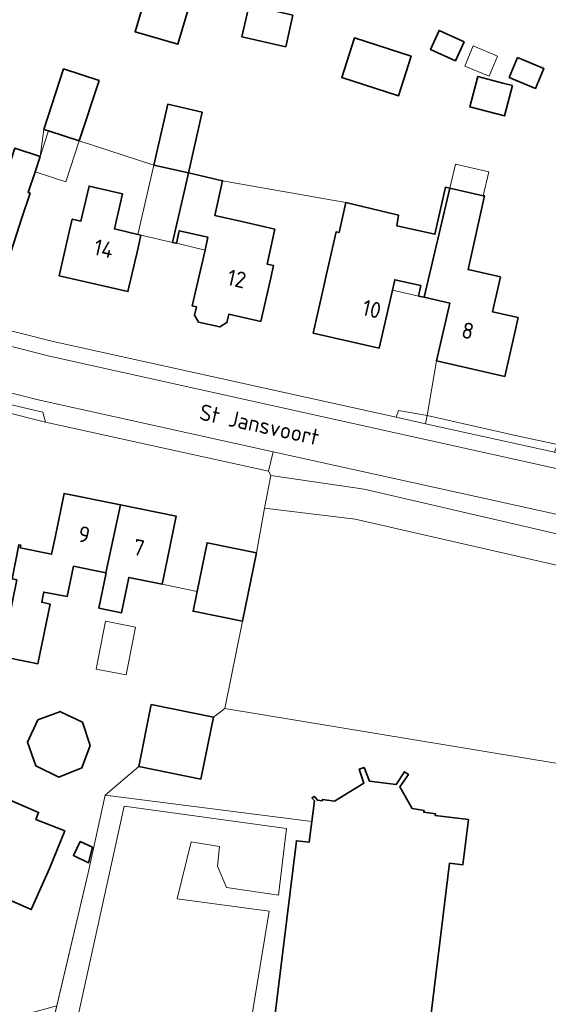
# Model space of a CAD drawing. Header units: metres. Extents: x 178952 to 185583, y 415201 to 419317.
# Tile 64 of 165: x 182121 to 182180, y 416977 to 417087. Entities that reach past the tile are written whole.
import ezdxf
from ezdxf.enums import TextEntityAlignment as Align

# ---------------------------------------------------------------- set-up
doc = ezdxf.new("R2010")
doc.units = ezdxf.units.M
for name, color, linetype, lineweight in [('B-XX-GR-BEPLANTING_CULTUUR_BODEMBEDEKKER-GV', 253, 'Continuous', 18), ('B-XX-GR-BOUWLAND_AKKERBOUW-GV', 253, 'Continuous', 13), ('B-XX-IE-TERREINAFSCHEIDING_KUNSTMATIG_MUUR-G', 253, 'IE-TERREINAFSCHEIDING-KUNSTMATIG-DICHT', 18), ('B-XX-OG-BEBOUWING-GV', 252, 'Continuous', 35), ('B-XX-OG-BEBOUWING-T18', 252, 'Continuous', 18), ('B-XX-OG-BEBOUWING_OVERBOUWING-GV', 252, 'Continuous', 18), ('B-XX-OG-BEBOUWING_SCHUUR-GV', 252, 'Continuous', 35), ('B-XX-OG-TERREIN_CULTUURSCHEIDING-GV', 253, 'Continuous', 18), ('B-XX-OG-TERREIN_ERF-GV', 253, 'Continuous', 18), ('B-XX-OG-TOPOGRAFIE-T18', 253, 'Continuous', 18), ('B-XX-VH-VERHARDING_ASFALT-GV', 251, 'Continuous', 18), ('B-XX-VH-VERHARDING_BEDRIJFSVLOERPLAAT-GV', 251, 'Continuous', 18), ('B-XX-VH-VERHARDING_BETONSTRAATSTEEN-GV', 251, 'Continuous', 18), ('B-XX-VH-VERHARDING_HALFVERHARDING_GRIND-GV', 251, 'Continuous', 18), ('B-XX-VH-VERHARDING_TEGEL-GV', 251, 'Continuous', 18)]:
    doc.layers.add(name, color=color, linetype=linetype, lineweight=lineweight)
doc.styles.add('NLCS-ISO-M-T18', font='NLCS-ISO.ttf', dxfattribs={"height": 1.8})
doc.linetypes.add('IE-TERREINAFSCHEIDING-KUNSTMATIG-DICHT', pattern='A,8,-1,[82,NLCS.SHX,S=0.75,R=90,X=0,Y=0],-1', length=10)

msp = doc.modelspace()

# ---------------------------------------------------------------- linework, layer by layer
at = {"layer": 'B-XX-GR-BEPLANTING_CULTUUR_BODEMBEDEKKER-GV'}
msp.add_lwpolyline([(182115.129, 417044.904), (182114.589, 417044.153), (182124.347, 417041.695), (182124.047, 417042.81)], close=True, dxfattribs=at)
at = {"layer": 'B-XX-GR-BOUWLAND_AKKERBOUW-GV'}
msp.add_lwpolyline([(182192.735, 417023.149), (182158.821, 417030.899), (182148.716, 417032.137), (182147.826, 417027.156), (182146.275, 417019.532), (182144.307, 417009.839), (182189.871, 417002.279)], close=True, dxfattribs=at)
at = {"layer": 'B-XX-IE-TERREINAFSCHEIDING_KUNSTMATIG_MUUR-G', "ltscale": 0.2, "flags": 128}
for points in [[(182176.984, 417040.154), (182181.317, 417039.226)], [(182141.231, 417022.864), (182137.331, 417023.657)], [(182145.765, 416952.712), (182142.024, 416953.49), (182123.344, 416957.166), (182123.102, 416957.355), (182122.366, 416958.225), (182121.57, 416959.582), (182129.091, 416991.533)]]:
    msp.add_lwpolyline(points, dxfattribs=at)
at = {"layer": 'B-XX-OG-BEBOUWING-GV'}
for points in [[(182165.051, 417082.45), (182158.744, 417084.495), (182157.318, 417080.097), (182163.625, 417078.052)], [(182130.314, 417079.767), (182126.374, 417081.051), (182124.179, 417074.316), (182124.68, 417074.153), (182128.119, 417073.032)], [(182141.798, 417076.243), (182137.948, 417077.119), (182136.403, 417070.333), (182140.253, 417069.457)], [(182122.639, 417067.21), (182122.439, 417067.275), (182123.192, 417069.586), (182123.752, 417071.304), (182120.945, 417072.218), (182119.635, 417068.199), (182116.271, 417069.295), (182114.062, 417061.705), (182120.191, 417059.697), (182121.74, 417064.451)], [(182149.881, 417063.216), (182146.666, 417063.946), (182143.191, 417064.733), (182144.064, 417068.585), (182140.253, 417069.457), (182139.92, 417067.994), (182138.497, 417061.734), (182138.916, 417061.638), (182139.231, 417063.023), (182142.429, 417062.296), (182142.105, 417060.871), (182140.69, 417054.651), (182141.158, 417054.545), (182140.945, 417053.609), (182141.389, 417052.851), (182143.739, 417052.318), (182144.534, 417052.793), (182144.747, 417053.729), (182148.3, 417052.922), (182149.41, 417057.8), (182149.718, 417059.154), (182148.997, 417059.318)], [(182134.98, 417062.538), (182134.646, 417062.616), (182132.022, 417063.23), (182132.932, 417067.12), (182129.206, 417067.992), (182128.296, 417064.1), (182127.326, 417064.327), (182126.99, 417062.891), (182125.86, 417058.02), (182133.52, 417056.252), (182134.65, 417061.121)], [(182169.321, 417067.762), (182168.845, 417067.869), (182167.672, 417062.633), (182163.429, 417063.584), (182163.609, 417064.778), (182157.749, 417066.181), (182157.008, 417062.826), (182156.683, 417062.899), (182155.591, 417058.026), (182155.25, 417056.502), (182154.15, 417051.631), (182161.49, 417049.961), (182162.945, 417056.418), (182163.205, 417057.57), (182166.112, 417056.915), (182165.851, 417055.754), (182166.477, 417055.611)], [(182174.97, 417057.889), (182171.36, 417058.698), (182173.196, 417066.895), (182173.036, 417066.931), (182169.321, 417067.762), (182166.477, 417055.611), (182169.32, 417054.961), (182167.86, 417048.53), (182175.46, 417046.802), (182176.57, 417051.682), (182176.944, 417053.35), (182174.096, 417053.988)], [(182127.466, 417025.659), (182131.084, 417024.921), (182132.692, 417032.508), (182126.42, 417033.782), (182125.42, 417028.882), (182125.037, 417027.004), (182121.538, 417027.718), (182121.598, 417028.013), (182121.406, 417028.052), (182120.666, 417024.256), (182121.157, 417024.16), (182120.728, 417021.957), (182119.495, 417015.627), (182122.434, 417015.024), (182123.496, 417014.806), (182124.861, 417021.457), (182123.943, 417021.646), (182124.071, 417022.271), (182124.164, 417022.795), (182126.782, 417022.305)], [(182137.88, 417026.35), (182138.88, 417031.252), (182132.692, 417032.508), (182131.084, 417024.921), (182131.1, 417024.918), (182130.302, 417021.01), (182132.829, 417020.494), (182133.628, 417024.412), (182137.331, 417023.657)], [(182147.826, 417027.156), (182142.331, 417028.273), (182141.231, 417022.864), (182140.78, 417020.649), (182146.275, 417019.532)], [(182126.504, 416996.19), (182123.29, 416997.469), (182123.583, 416998.242), (182117.234, 417000.982), (182112.683, 416990.287), (182118.52, 416987.712), (182119.109, 416989.048), (182122.769, 416987.433), (182124.787, 416992.008)]]:
    msp.add_lwpolyline(points, close=True, dxfattribs=at)
msp.add_lwpolyline([(182166.84, 416972.532), (182169.31, 416992.581), (182170.78, 416992.402), (182171.41, 416997.461), (182167.7, 416997.922), (182167.73, 416998.11), (182166.442, 416998.27), (182166.466, 416998.456), (182165.156, 416998.683), (182163.782, 417001.1), (182164.723, 417002.455), (182164.279, 417002.772), (182163.38, 417001.373), (182160.41, 417001.722), (182159.787, 417003.27), (182159.255, 417003.055), (182159.761, 417001.513), (182156.493, 416999.509), (182155.165, 416999.692), (182155.146, 416999.553), (182154.623, 416999.616), (182154.51, 416999.751), (182154.27, 417000.035), (182154, 416999.861), (182154.27, 416999.541), (182153.975, 416997.237), (182153.68, 416994.932), (182152.26, 416995.1), (182149.77, 416974.641)], dxfattribs=at)
at = {"layer": 'B-XX-OG-BEBOUWING_OVERBOUWING-GV'}
for points in [[(182174.623, 417082.483), (182171.941, 417083.601), (182171.01, 417081.368), (182173.692, 417080.25)], [(182128.119, 417073.032), (182124.68, 417074.153), (182123.752, 417071.304), (182123.192, 417069.586), (182126.631, 417068.465)], [(182139.92, 417067.994), (182140.253, 417069.457), (182136.403, 417070.333), (182134.646, 417062.616), (182134.98, 417062.538), (182138.497, 417061.734)], [(182173.655, 417069.575), (182169.948, 417070.442), (182169.321, 417067.762), (182173.036, 417066.931)], [(182142.429, 417062.296), (182139.231, 417063.023), (182138.916, 417061.638), (182142.105, 417060.871)], [(182166.112, 417056.915), (182163.205, 417057.57), (182162.945, 417056.418), (182165.851, 417055.754)], [(182134.359, 417018.884), (182131.033, 417019.531), (182129.999, 417014.214), (182133.325, 417013.567)]]:
    msp.add_lwpolyline(points, close=True, dxfattribs=at)
at = {"layer": 'B-XX-OG-BEBOUWING_SCHUUR-GV'}
for points in [[(182140.621, 417089.079), (182135.881, 417090.478), (182134.32, 417085.187), (182139.06, 417083.788)], [(182151.875, 417087.045), (182147.002, 417088.15), (182146.202, 417084.624), (182151.075, 417083.519)], [(182170.911, 417084.065), (182168.136, 417085.332), (182167.175, 417083.227), (182169.95, 417081.96)], [(182176.867, 417082.309), (182175.948, 417080.097), (182178.867, 417078.884), (182179.786, 417081.096)], [(182176.297, 417079.194), (182175.227, 417079.476), (182172.445, 417080.207), (182171.555, 417076.823), (182175.407, 417075.81)], [(182128.458, 417008.303), (182126.084, 417009.418), (182126.02, 417009.504), (182123.509, 417008.558), (182122.345, 417006.083), (182123.291, 417003.427), (182125.838, 417002.189), (182128.386, 417003.208), (182129.332, 417005.719)], [(182143.052, 417008.854), (182136.129, 417010.26), (182134.728, 417003.36), (182141.651, 417001.955)], [(182129.585, 416994.388), (182128.2, 416994.997), (182127.461, 416993.44), (182129.142, 416992.643)]]:
    msp.add_lwpolyline(points, close=True, dxfattribs=at)
at = {"layer": 'B-XX-OG-TERREIN_CULTUURSCHEIDING-GV'}
for points in [[(182149.694, 417038.416), (182149.165, 417036.244), (182149.405, 417035.771), (182159.788, 417034.263), (182189.053, 417027.453), (182193.344, 417026.454), (182193.421, 417026.85), (182192.209, 417027.105), (182192.596, 417028.927)], [(182159.788, 417034.263), (182149.405, 417035.771), (182148.716, 417032.137), (182158.821, 417030.899), (182192.735, 417023.149), (182192.809, 417023.688), (182193.344, 417026.454), (182189.053, 417027.453)]]:
    msp.add_lwpolyline(points, close=True, dxfattribs=at)
at = {"layer": 'B-XX-OG-TERREIN_ERF-GV'}
for points in [[(182165.051, 417082.45), (182163.625, 417078.052), (182157.318, 417080.097), (182158.744, 417084.495)], [(182133.52, 417056.252), (182125.86, 417058.02), (182126.99, 417062.891), (182127.326, 417064.327), (182128.296, 417064.1), (182129.206, 417067.992), (182132.932, 417067.12), (182132.022, 417063.23), (182134.646, 417062.616), (182134.98, 417062.538), (182134.65, 417061.121)], [(182112.683, 416990.287), (182106.85, 416992.861), (182108.86, 416997.432), (182109.969, 416999.951), (182113.563, 416998.369), (182115.17, 417001.873), (182117.234, 417000.982), (182123.583, 416998.242), (182123.29, 416997.469), (182126.504, 416996.19), (182124.787, 416992.008), (182122.769, 416987.433), (182119.109, 416989.048), (182118.52, 416987.712)]]:
    msp.add_lwpolyline(points, close=True, dxfattribs=at)
for points in [[(182120.945, 417072.218), (182123.752, 417071.304), (182124.179, 417074.316), (182126.374, 417081.051), (182130.314, 417079.767), (182128.119, 417073.032), (182136.403, 417070.333), (182137.948, 417077.119), (182141.798, 417076.243), (182140.253, 417069.457), (182144.064, 417068.585), (182157.749, 417066.181), (182163.609, 417064.778), (182163.429, 417063.584), (182167.672, 417062.633), (182168.845, 417067.869), (182169.321, 417067.762), (182173.036, 417066.931), (182173.196, 417066.895), (182171.36, 417058.698), (182174.97, 417057.889), (182174.096, 417053.988), (182176.944, 417053.35), (182176.57, 417051.682), (182175.46, 417046.802), (182167.86, 417048.53), (182166.796, 417042.456), (182176.984, 417040.154), (182181.317, 417039.226)], [(182118.41, 417052.39), (182125.22, 417050.701), (182163.356, 417042.254), (182163.618, 417043.004), (182166.796, 417042.456), (182167.86, 417048.53), (182169.32, 417054.961), (182166.477, 417055.611), (182165.851, 417055.754), (182166.112, 417056.915), (182163.205, 417057.57), (182162.945, 417056.418), (182161.49, 417049.961), (182154.15, 417051.631), (182155.25, 417056.502), (182155.591, 417058.026), (182156.683, 417062.899), (182157.008, 417062.826), (182157.749, 417066.181), (182144.064, 417068.585), (182143.191, 417064.733), (182146.666, 417063.946), (182149.881, 417063.216), (182148.997, 417059.318), (182149.718, 417059.154), (182149.41, 417057.8), (182148.3, 417052.922), (182144.747, 417053.729), (182144.534, 417052.793), (182143.739, 417052.318), (182141.389, 417052.851), (182140.945, 417053.609), (182141.158, 417054.545), (182140.69, 417054.651), (182142.105, 417060.871), (182142.429, 417062.296), (182139.231, 417063.023), (182138.916, 417061.638), (182138.497, 417061.734), (182139.92, 417067.994), (182140.253, 417069.457), (182136.403, 417070.333), (182128.119, 417073.032), (182124.68, 417074.153), (182124.179, 417074.316), (182123.752, 417071.304), (182123.192, 417069.586), (182122.439, 417067.275), (182122.639, 417067.21), (182121.74, 417064.451), (182120.191, 417059.697)], [(182120.302, 416975.272), (182125.601, 416976.708), (182129.091, 416991.533), (182130.985, 417000.159), (182134.728, 417003.36), (182141.651, 417001.955), (182143.052, 417008.854), (182144.307, 417009.839), (182146.275, 417019.532), (182140.78, 417020.649), (182141.231, 417022.864), (182142.331, 417028.273), (182147.826, 417027.156), (182148.716, 417032.137), (182149.405, 417035.771), (182149.165, 417036.244), (182124.347, 417041.695), (182114.589, 417044.153), (182108.404, 417045.868), (182102.954, 417048.522), (182091.483, 417053.788), (182069.402, 417065.036), (182064.68, 417067.441), (182063.699, 417067.852)], [(182121.406, 417028.052), (182121.598, 417028.013), (182121.538, 417027.718), (182125.037, 417027.004), (182125.42, 417028.882), (182126.42, 417033.782), (182132.692, 417032.508), (182138.88, 417031.252), (182137.88, 417026.35), (182137.331, 417023.657), (182133.628, 417024.412), (182132.829, 417020.494), (182130.302, 417021.01), (182131.1, 417024.918), (182131.084, 417024.921), (182127.466, 417025.659), (182126.782, 417022.305), (182124.164, 417022.795), (182124.071, 417022.271), (182123.943, 417021.646), (182124.861, 417021.457), (182123.496, 417014.806), (182122.434, 417015.024), (182119.495, 417015.627)], [(182229.888, 417000.163), (182228.499, 417000.337), (182220.929, 417001.288), (182217.465, 417001.723), (182217.359, 417001.252), (182215.878, 417001.538), (182216.174, 417003.149), (182214.018, 417003.69), (182214.806, 417006.835), (182216.962, 417006.294), (182219.553, 417018.447), (182197.731, 417023.515), (182197.166, 417021.356), (182194.188, 417022.88), (182192.809, 417023.688), (182192.735, 417023.149), (182189.871, 417002.279), (182144.307, 417009.839), (182143.052, 417008.854), (182141.651, 417001.955), (182134.728, 417003.36), (182130.985, 417000.159)], [(182130.985, 417000.159), (182153.975, 416997.237), (182154.27, 416999.541), (182154, 416999.861), (182154.27, 417000.035), (182154.51, 416999.751), (182154.623, 416999.616), (182155.146, 416999.553), (182155.165, 416999.692), (182156.493, 416999.509), (182159.761, 417001.513), (182159.255, 417003.055), (182159.787, 417003.27), (182160.41, 417001.722), (182163.38, 417001.373), (182164.279, 417002.772), (182164.723, 417002.455), (182163.782, 417001.1), (182165.156, 416998.683), (182166.466, 416998.456), (182166.442, 416998.27), (182167.73, 416998.11), (182167.7, 416997.922), (182171.41, 416997.461), (182170.78, 416992.402), (182169.31, 416992.581), (182166.84, 416972.532)]]:
    msp.add_lwpolyline(points, dxfattribs=at)
at = {"layer": 'B-XX-VH-VERHARDING_ASFALT-GV'}
for points in [[(182124.81, 417049.05), (182117.96, 417050.801), (182110.83, 417053.101), (182104.28, 417055.652), (182097.88, 417058.53), (182065.841, 417074.031)], [(182064.39, 417069.211), (182065.28, 417068.731), (182095.54, 417054.011), (182102.091, 417051.072), (182109.14, 417048.391), (182116.49, 417045.981), (182123.53, 417044.202), (182149.694, 417038.416), (182192.596, 417028.927), (182195.061, 417028.382), (182199.692, 417027.358), (182211.16, 417024.822), (182215.783, 417023.506), (182229.23, 417019.68), (182230.252, 417019.449)], [(182234.282, 417023.471), (182214.96, 417029.06), (182124.81, 417049.05)]]:
    msp.add_lwpolyline(points, dxfattribs=at)
at = {"layer": 'B-XX-VH-VERHARDING_BEDRIJFSVLOERPLAAT-GV'}
for points in [[(182152.26, 416995.1), (182153.68, 416994.932), (182153.975, 416997.237), (182130.985, 417000.159), (182129.091, 416991.533), (182125.601, 416976.708), (182121.57, 416959.582), (182122.366, 416958.225), (182123.102, 416957.355), (182123.344, 416957.166), (182142.024, 416953.49), (182145.765, 416952.712), (182147.03, 416952.45), (182149.77, 416974.641)], [(182140.578, 416994.978), (182139.008, 416988.622), (182149.247, 416987.237), (182143.977, 416955.268), (182124.22, 416958.525), (182124.529, 416959.926), (182133.114, 416998.964), (182151.179, 416996.474), (182150.293, 416989.052), (182144.494, 416989.886), (182143.487, 416992.247), (182143.694, 416994.443)]]:
    msp.add_lwpolyline(points, close=True, dxfattribs=at)
at = {"layer": 'B-XX-VH-VERHARDING_BETONSTRAATSTEEN-GV'}
msp.add_lwpolyline([(182166.796, 417042.456), (182163.618, 417043.004), (182163.356, 417042.254), (182166.625, 417041.529)], close=True, dxfattribs=at)
at = {"layer": 'B-XX-VH-VERHARDING_HALFVERHARDING_GRIND-GV'}
msp.add_lwpolyline([(182166.796, 417042.456), (182166.625, 417041.529), (182180.979, 417038.35), (182181.317, 417039.226), (182176.984, 417040.154)], close=True, dxfattribs=at)
at = {"layer": 'B-XX-VH-VERHARDING_TEGEL-GV'}
for points in [[(182219.289, 417029.601), (182218.43, 417029.851), (182218.099, 417029.935), (182217.643, 417030.051), (182212.35, 417031.401), (182207.645, 417032.443), (182200.504, 417034.025), (182193.193, 417035.644), (182191.794, 417035.954), (182190.602, 417036.218), (182187.18, 417036.976), (182182.686, 417037.972), (182180.979, 417038.35), (182166.625, 417041.529), (182163.356, 417042.254), (182125.22, 417050.701), (182118.41, 417052.39), (182111.4, 417054.67), (182105.08, 417057.141), (182098.8, 417059.961), (182066.557, 417075.532)], [(182065.841, 417074.031), (182097.88, 417058.53), (182104.28, 417055.652), (182110.83, 417053.101), (182117.96, 417050.801), (182124.81, 417049.05), (182214.96, 417029.06), (182234.282, 417023.471)]]:
    msp.add_lwpolyline(points, dxfattribs=at)
for points in [[(182109.14, 417048.391), (182102.091, 417051.072), (182095.54, 417054.011), (182065.28, 417068.731), (182064.68, 417067.441), (182069.402, 417065.036), (182091.483, 417053.788), (182102.954, 417048.522), (182108.404, 417045.868), (182114.589, 417044.153), (182115.129, 417044.904), (182124.047, 417042.81), (182124.347, 417041.695), (182149.165, 417036.244), (182149.694, 417038.416), (182123.53, 417044.202), (182116.49, 417045.981)], [(182149.247, 416987.237), (182139.008, 416988.622), (182140.578, 416994.978), (182143.694, 416994.443), (182143.487, 416992.247), (182144.494, 416989.886), (182150.293, 416989.052), (182151.179, 416996.474), (182133.114, 416998.964), (182124.529, 416959.926), (182124.22, 416958.525), (182143.977, 416955.268)]]:
    msp.add_lwpolyline(points, close=True, dxfattribs=at)

# ---------------------------------------------------------------- texts
at = {"layer": 'B-XX-OG-BEBOUWING-T18', "style": 'NLCS-ISO-M-T18'}
for s, rotation, p in [('14', 347, (182130.836, 417061.028)), ('12', 347.2, (182145.628, 417057.681)), ('10', 347.2, (182160.647, 417054.306)), ('8', 347.2, (182171.336, 417051.893)), ('9', 348.5, (182128.653, 417029.195)), ('7', 348.5, (182134.745, 417027.734))]:
    msp.add_text(s, height=1.8, rotation=rotation, dxfattribs=at).set_placement(p, align=Align.MIDDLE_CENTER)
at = {"layer": 'B-XX-OG-TOPOGRAFIE-T18', "style": 'NLCS-ISO-M-T18'}
msp.add_text('St Jansvoort', height=1.8, rotation=347.6, dxfattribs=at).set_placement((182148.154, 417041.437), align=Align.MIDDLE_CENTER)

doc.saveas('drawing.dxf')
